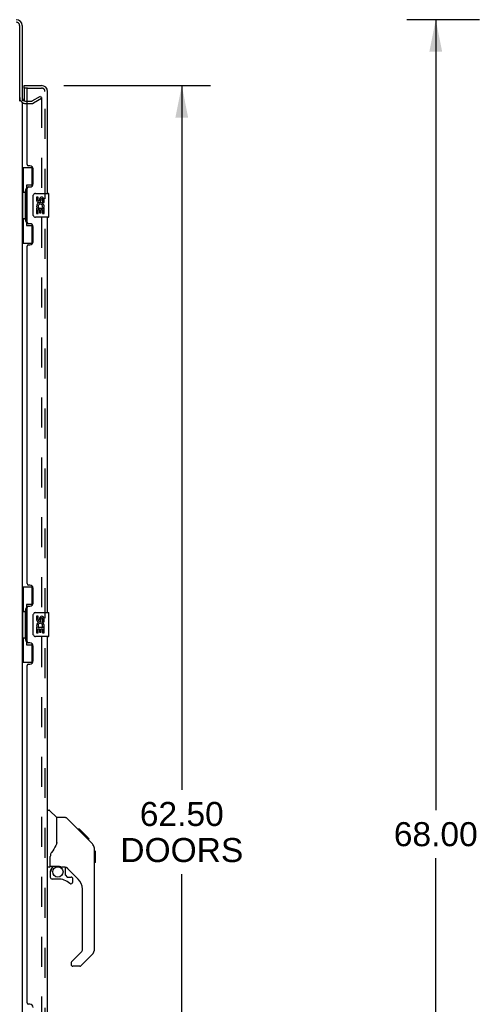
# Model space of a CAD drawing. Header units: inches. Extents: x 0 to 227, y 0 to 147.
# Tile 7 of 69: x 26 to 45, y 68 to 109. Entities that reach past the tile are written whole.
import ezdxf

# ---------------------------------------------------------------- set-up
doc = ezdxf.new("R2010")
doc.units = ezdxf.units.IN
doc.header["$LTSCALE"] = 12.505625
doc.header["$MEASUREMENT"] = 0
doc.linetypes.add('HIDDEN', pattern=[0.2, 0.1, -0.1])
doc.layers.get('0').update_dxf_attribs({"linetype": 'CONTINUOUS'})
for name, color, linetype in [('DEFAULT_2', 8, 'HIDDEN'), ('DIMENSIONS', 7, 'CONTINUOUS'), ('LEFTHAND_DOOR_ASSEMBLY', 7, 'CONTINUOUS'), ('RIGHTHAND_DOOR_ASSEMBLY', 7, 'CONTINUOUS')]:
    doc.layers.add(name, color=color, linetype=linetype)
doc.styles.get("Standard").update_dxf_attribs({"font": 'arial.ttf'})
doc.dimstyles.new('DIMSTYLE_1', dxfattribs={"dimtxt": 1.003125, "dimasz": 1.3375, "dimexe": 0.09, "dimexo": 0.07, "dimgap": 0.0375, "dimtad": 0, "dimtih": 1, "dimtoh": 1, "dimzin": 4, "dimdsep": 46, "dimtxsty": 'Standard', "dimblk": '_FILLED', "dimblk1": '_FILLED', "dimblk2": '_FILLED', "dimcen": 0.09, "dimadec": 3, "dimazin": 1, "dimtfac": 1, "dimtdec": 3, "dimtofl": 0, "dimtmove": 0, "dimatfit": 3, "dimldrblk": '_FILLED', "dimfxl": 0, "dimtolj": 1, "dimtzin": 4, "dimarcsym": 0})

# ---------------------------------------------------------------- blocks, each defined once
blk = doc.blocks.new('_FILLED')
at = {"color": 0, "linetype": 'ByBlock'}
blk.add_solid([(0, 0), (-1, 0.2), (-1, -0.2)], dxfattribs=at)
blk = doc.blocks.new('*D9')
at = {"layer": 'DIMENSIONS', "color": 2, "linetype": 'Continuous'}
for p, q in [((27.815, 106.252), (33.94, 106.252)), ((32.736, 106.252), (32.736, 76.847)), ((32.736, 43.752), (32.736, 73.336)), ((27.815, 43.752), (33.94, 43.752))]:
    blk.add_line(p, q, dxfattribs=at)
at = {"layer": 'DIMENSIONS', "color": 2, "linetype": 'Continuous', "xscale": 1.3375, "yscale": 1.3375, "zscale": 1.3375}
for p, rotation in [((32.736, 106.252), 90), ((32.736, 43.752), 270)]:
    blk.add_blockref('_FILLED', p, dxfattribs=dict(at, rotation=rotation))
at = {"layer": 'DIMENSIONS', "color": 2, "linetype": 'Continuous', "insert": (32.736, 76.346), "char_height": 1.0031, "width": 5.13123, "attachment_point": 2, "line_spacing_factor": 0.9}
blk.add_mtext('62.50\\PDOORS', dxfattribs=at)
blk = doc.blocks.new('*D12')
at = {"layer": 'DIMENSIONS', "color": 2, "linetype": 'Continuous'}
for p, q in [((45.18, 109.002), (42.143, 109.002)), ((43.347, 109.002), (43.347, 76.005)), ((43.347, 41.002), (43.347, 73.999)), ((45.18, 41.002), (42.143, 41.002))]:
    blk.add_line(p, q, dxfattribs=at)
at = {"layer": 'DIMENSIONS', "color": 2, "linetype": 'Continuous', "xscale": 1.3375, "yscale": 1.3375, "zscale": 1.3375}
for p, rotation in [((43.347, 109.002), 90), ((43.347, 41.002), 270)]:
    blk.add_blockref('_FILLED', p, dxfattribs=dict(at, rotation=rotation))
at = {"layer": 'DIMENSIONS', "color": 2, "linetype": 'Continuous', "insert": (43.347, 75.503), "char_height": 1.0031, "width": 3.50534, "attachment_point": 2, "line_spacing_factor": 0.9}
blk.add_mtext('68.00', dxfattribs=at)

msp = doc.modelspace()

# ---------------------------------------------------------------- linework, layer by layer
at = {"color": 3, "linetype": 'Continuous'}
for p, q in [((25.964, 105.594), (25.964, 108.755)), ((26.068, 108.755), (26.068, 105.606)), ((26.068, 105.554), (26.068, 44.45)), ((26.21, 105.606), (26.272, 105.606))]:
    msp.add_line(p, q, dxfattribs=at)
for centre, radius, start, end in [((25.821, 108.755), 0.246, 0, 90), ((25.821, 108.755), 0.142, 0, 90), ((26.21, 105.748), 0.142, 180, 270)]:
    msp.add_arc(centre, radius, start, end, dxfattribs=at)
at = {"layer": 'DEFAULT_2', "color": 8, "linetype": 'HIDDEN'}
for p, q in [((26.489, 105.61), (26.828, 105.806)), ((26.88, 105.716), (26.541, 105.52)), ((26.828, 105.806), (26.88, 105.716)), ((26.88, 105.736), (26.88, 44.267)), ((26.21, 105.502), (26.472, 105.502)), ((26.272, 105.606), (26.472, 105.606))]:
    msp.add_line(p, q, dxfattribs=at)
for points in [[(26.863, 105.756), (26.863, 105.756), (26.861, 105.756), (26.859, 105.756), (26.857, 105.755), (26.855, 105.754)], [(26.867, 105.756), (26.865, 105.756), (26.863, 105.756)], [(26.867, 105.756), (26.869, 105.755), (26.87, 105.754), (26.872, 105.753), (26.874, 105.752), (26.875, 105.75), (26.876, 105.749), (26.878, 105.747), (26.879, 105.745), (26.879, 105.743), (26.88, 105.741), (26.88, 105.738), (26.88, 105.736)]]:
    msp.add_lwpolyline(points, dxfattribs=at)
for centre, radius, start, end in [((26.21, 105.748), 0.246, 180, 270), ((26.472, 105.639), 0.033, 270, 300), ((26.472, 105.639), 0.137, 270, 300)]:
    msp.add_arc(centre, radius, start, end, dxfattribs=at)
at = {"layer": 'LEFTHAND_DOOR_ASSEMBLY', "color": 7, "linetype": 'Continuous'}
for p, q in [((26.147, 106.148), (26.147, 106.252)), ((26.292, 106.148), (26.147, 106.148)), ((26.147, 106.128), (26.147, 105.621)), ((26.068, 102.827), (26.508, 102.827)), ((26.107, 102.827), (26.107, 101.802)), ((26.472, 102.827), (26.472, 102.047)), ((26.245, 102.092), (26.245, 100.412)), ((26.472, 102.092), (26.245, 102.092)), ((26.085, 101.802), (26.085, 100.702)), ((26.085, 101.802), (26.208, 101.802)), ((26.208, 101.832), (26.208, 101.852)), ((26.208, 100.702), (26.208, 101.802)), ((26.531, 100.852), (26.531, 101.652)), ((26.631, 101.752), (27.171, 101.752)), ((26.668, 101.597), (26.668, 101.461)), ((26.731, 101.597), (26.668, 101.597)), ((26.731, 101.461), (26.731, 101.597)), ((26.796, 101.524), (26.796, 101.455)), ((27.186, 100.767), (27.186, 101.737)), ((26.668, 101.136), (26.668, 100.906)), ((26.687, 101.136), (26.668, 101.136)), ((26.721, 101.136), (26.748, 101.155)), ((26.721, 101.136), (26.983, 101.136)), ((26.857, 101.461), (26.857, 101.503)), ((26.912, 101.172), (26.97, 101.147)), ((26.92, 101.503), (26.92, 101.367)), ((26.92, 101.367), (26.983, 101.367)), ((26.983, 101.367), (26.983, 101.503)), ((26.983, 100.906), (26.983, 101.136)), ((26.085, 100.702), (26.208, 100.702)), ((26.107, 100.702), (26.107, 99.677)), ((27.171, 100.752), (26.631, 100.752)), ((26.668, 100.906), (26.731, 100.906)), ((26.731, 100.906), (26.731, 101.073)), ((26.731, 101.073), (26.796, 101.073)), ((26.796, 101.073), (26.796, 100.937)), ((26.796, 100.937), (26.857, 100.937)), ((26.857, 100.937), (26.857, 101.073)), ((26.857, 101.073), (26.92, 101.073)), ((26.92, 101.073), (26.92, 100.906)), ((26.92, 100.906), (26.983, 100.906)), ((26.208, 100.651), (26.208, 100.671)), ((26.245, 100.412), (26.472, 100.412)), ((26.472, 100.457), (26.472, 99.677)), ((26.068, 99.677), (26.508, 99.677)), ((26.068, 85.327), (26.508, 85.327)), ((26.107, 85.327), (26.107, 84.302)), ((26.472, 85.327), (26.472, 84.547)), ((26.085, 84.302), (26.085, 83.202)), ((26.085, 84.302), (26.208, 84.302)), ((26.208, 84.332), (26.208, 84.352)), ((26.208, 83.202), (26.208, 84.302)), ((26.245, 84.592), (26.245, 82.912)), ((26.472, 84.592), (26.245, 84.592)), ((26.531, 83.352), (26.531, 84.152)), ((26.631, 84.252), (27.171, 84.252)), ((26.668, 84.097), (26.668, 83.961)), ((26.731, 84.097), (26.668, 84.097)), ((26.731, 83.961), (26.731, 84.097)), ((26.796, 84.024), (26.796, 83.955)), ((26.857, 83.961), (26.857, 84.003)), ((26.92, 84.003), (26.92, 83.867)), ((26.92, 83.867), (26.983, 83.867)), ((26.983, 83.867), (26.983, 84.003)), ((27.186, 83.267), (27.186, 84.237)), ((26.668, 83.636), (26.668, 83.406)), ((26.687, 83.636), (26.668, 83.636)), ((26.721, 83.636), (26.748, 83.655)), ((26.721, 83.636), (26.983, 83.636)), ((26.731, 83.406), (26.731, 83.573)), ((26.731, 83.573), (26.796, 83.573)), ((26.796, 83.573), (26.796, 83.437)), ((26.857, 83.437), (26.857, 83.573)), ((26.857, 83.573), (26.92, 83.573)), ((26.912, 83.672), (26.97, 83.647)), ((26.92, 83.573), (26.92, 83.406)), ((26.983, 83.406), (26.983, 83.636)), ((26.085, 83.202), (26.208, 83.202)), ((26.107, 83.202), (26.107, 82.177)), ((26.208, 83.151), (26.208, 83.171)), ((27.171, 83.252), (26.631, 83.252)), ((26.668, 83.406), (26.731, 83.406)), ((26.796, 83.437), (26.857, 83.437)), ((26.92, 83.406), (26.983, 83.406)), ((26.245, 82.912), (26.472, 82.912)), ((26.472, 82.957), (26.472, 82.177)), ((26.068, 82.177), (26.508, 82.177)), ((27.126, 76.006), (27.188, 76.006)), ((27.514, 75.696), (27.216, 75.994)), ((27.881, 75.691), (27.519, 75.691)), ((27.519, 74.586), (27.519, 75.691)), ((28.701, 74.903), (27.936, 75.668)), ((28.458, 75.213), (28.391, 75.213)), ((28.465, 75.206), (28.398, 75.206)), ((28.475, 75.196), (28.408, 75.196)), ((28.481, 75.189), (28.414, 75.189)), ((28.489, 75.181), (28.422, 75.181)), ((28.509, 75.162), (28.442, 75.162)), ((28.458, 75.213), (28.784, 74.886)), ((28.531, 75.139), (28.464, 75.139)), ((28.555, 75.116), (28.488, 75.116)), ((28.578, 75.092), (28.511, 75.092)), ((28.602, 75.068), (28.535, 75.068)), ((28.626, 75.045), (28.559, 75.045)), ((28.648, 75.023), (28.581, 75.023)), ((28.668, 75.002), (28.601, 75.002)), ((28.685, 74.985), (28.619, 74.985)), ((28.699, 74.972), (28.632, 74.972)), ((28.703, 74.968), (28.636, 74.968)), ((28.705, 74.966), (28.638, 74.966)), ((28.705, 74.965), (28.638, 74.965)), ((28.706, 74.965), (28.639, 74.965)), ((28.674, 74.929), (28.64, 74.964)), ((28.708, 74.962), (28.642, 74.962)), ((28.713, 74.958), (28.646, 74.958)), ((28.719, 74.952), (28.652, 74.952)), ((28.732, 74.938), (28.666, 74.938)), ((28.701, 74.902), (28.674, 74.929)), ((28.748, 74.923), (28.681, 74.923)), ((28.755, 74.915), (28.688, 74.915)), ((28.762, 74.909), (28.695, 74.909)), ((28.701, 74.902), (28.979, 74.624)), ((28.774, 74.896), (28.707, 74.896)), ((28.779, 74.891), (28.713, 74.891)), ((28.783, 74.888), (28.716, 74.888)), ((28.784, 74.887), (28.717, 74.887)), ((28.784, 74.886), (28.717, 74.886)), ((28.785, 74.886), (28.718, 74.886)), ((28.873, 74.797), (28.785, 74.886)), ((27.519, 74.649), (27.498, 74.591)), ((28.802, 74.802), (28.869, 74.802)), ((28.871, 74.8), (28.804, 74.8)), ((28.873, 74.797), (28.806, 74.797)), ((27.244, 73.663), (27.244, 74.07)), ((29.094, 74.346), (29.093, 74.377)), ((29.094, 70.243), (29.094, 74.346)), ((29.114, 74.295), (29.094, 74.315)), ((29.114, 74.295), (29.114, 73.819)), ((27.204, 73.624), (27.126, 73.624)), ((27.264, 73.665), (27.559, 73.665)), ((27.302, 73.585), (27.381, 73.665)), ((27.308, 73.579), (27.304, 73.583)), ((27.311, 73.576), (27.308, 73.579)), ((27.316, 73.571), (27.311, 73.576)), ((27.832, 73.624), (27.744, 73.624)), ((27.874, 73.292), (27.874, 73.619)), ((28.409, 73.127), (27.908, 73.629)), ((29.114, 73.819), (29.094, 73.799)), ((27.244, 73.446), (27.244, 73.208)), ((27.877, 73.284), (27.949, 73.212)), ((27.957, 73.208), (28.11, 73.208)), ((27.559, 73.13), (27.323, 73.13)), ((28.189, 73.01), (28.189, 73.13)), ((28.582, 70.158), (28.582, 72.71)), ((28.124, 69.667), (28.559, 70.102)), ((28.979, 69.965), (28.527, 69.513)), ((28.11, 69.633), (28.11, 69.569)), ((28.471, 69.49), (28.189, 69.49))]:
    msp.add_line(p, q, dxfattribs=at)
at = {"layer": 'LEFTHAND_DOOR_ASSEMBLY', "color": 3, "linetype": 'Continuous'}
for p, q in [((26.147, 106.252), (26.879, 106.252)), ((26.272, 102.959), (26.272, 106.128)), ((27.126, 101.752), (27.126, 106.005)), ((26.392, 102.899), (26.332, 102.899)), ((26.522, 102.149), (26.522, 102.769)), ((26.272, 100.544), (26.272, 101.959)), ((26.332, 102.019), (26.392, 102.019)), ((27.126, 84.252), (27.126, 100.752)), ((26.392, 100.484), (26.332, 100.484)), ((26.522, 99.734), (26.522, 100.354)), ((26.272, 85.459), (26.272, 99.544)), ((26.332, 99.604), (26.392, 99.604)), ((26.392, 85.399), (26.332, 85.399)), ((26.522, 84.649), (26.522, 85.269)), ((26.272, 83.044), (26.272, 84.459)), ((26.332, 84.519), (26.392, 84.519)), ((27.126, 66.752), (27.126, 83.252)), ((26.392, 82.984), (26.332, 82.984)), ((26.522, 82.234), (26.522, 82.854)), ((26.272, 67.959), (26.272, 82.044)), ((26.332, 82.104), (26.392, 82.104)), ((26.392, 67.899), (26.332, 67.899))]:
    msp.add_line(p, q, dxfattribs=at)
at = {"layer": 'LEFTHAND_DOOR_ASSEMBLY', "color": 8, "linetype": 'HIDDEN'}
for p, q in [((26.292, 106.148), (26.879, 106.148)), ((27.022, 43.998), (27.022, 106.005))]:
    msp.add_line(p, q, dxfattribs=at)
at = {"layer": 'LEFTHAND_DOOR_ASSEMBLY', "color": 7, "linetype": 'Continuous'}
for points in [[(26.245, 102.068), (26.245, 102.065), (26.245, 102.061), (26.246, 102.057), (26.248, 102.053), (26.249, 102.048), (26.251, 102.043), (26.254, 102.037), (26.257, 102.031), (26.26, 102.025), (26.264, 102.018), (26.268, 102.01), (26.273, 102.003), (26.278, 101.994), (26.281, 101.991)], [(26.531, 101.652), (26.531, 101.658), (26.532, 101.664), (26.533, 101.67), (26.534, 101.676), (26.536, 101.682), (26.538, 101.688)], [(26.538, 100.815), (26.536, 100.821), (26.534, 100.827), (26.533, 100.833), (26.532, 100.839), (26.531, 100.845), (26.531, 100.852)], [(26.281, 100.513), (26.278, 100.509), (26.273, 100.501), (26.268, 100.493), (26.264, 100.485), (26.26, 100.479), (26.257, 100.472), (26.254, 100.466), (26.251, 100.461), (26.249, 100.455), (26.248, 100.451), (26.246, 100.446), (26.245, 100.442), (26.245, 100.439), (26.245, 100.435)], [(26.245, 84.568), (26.245, 84.565), (26.245, 84.561), (26.246, 84.557), (26.248, 84.553), (26.249, 84.548), (26.251, 84.543), (26.254, 84.537), (26.257, 84.531), (26.26, 84.525), (26.264, 84.518), (26.268, 84.51), (26.273, 84.503), (26.278, 84.494), (26.281, 84.491)], [(26.531, 84.152), (26.531, 84.158), (26.532, 84.164), (26.533, 84.17), (26.534, 84.176), (26.536, 84.182), (26.538, 84.188)], [(26.538, 83.315), (26.536, 83.321), (26.534, 83.327), (26.533, 83.333), (26.532, 83.339), (26.531, 83.345), (26.531, 83.352)], [(26.281, 83.013), (26.278, 83.009), (26.273, 83.001), (26.268, 82.993), (26.264, 82.985), (26.26, 82.979), (26.257, 82.972), (26.254, 82.966), (26.251, 82.961), (26.249, 82.955), (26.248, 82.951), (26.246, 82.946), (26.245, 82.942), (26.245, 82.939), (26.245, 82.935)], [(27.936, 75.668), (27.929, 75.674), (27.92, 75.68), (27.911, 75.685), (27.901, 75.688), (27.891, 75.69), (27.881, 75.691)], [(28.64, 74.964), (28.618, 74.986), (28.596, 75.007), (28.575, 75.029)], [(27.498, 74.591), (27.468, 74.522), (27.432, 74.452), (27.39, 74.38), (27.342, 74.306), (27.297, 74.241)], [(29.094, 74.346), (29.093, 74.376), (29.088, 74.417), (29.078, 74.458), (29.064, 74.497), (29.047, 74.534), (29.025, 74.569), (29, 74.602), (28.979, 74.624)], [(27.297, 74.241), (27.286, 74.224), (27.271, 74.195), (27.258, 74.163), (27.25, 74.129), (27.245, 74.094), (27.244, 74.07)], [(27.304, 73.583), (27.303, 73.584), (27.302, 73.585), (27.302, 73.585), (27.302, 73.585)], [(27.559, 73.665), (27.567, 73.665), (27.586, 73.664), (27.607, 73.661), (27.627, 73.658), (27.646, 73.653), (27.664, 73.648), (27.68, 73.642), (27.694, 73.638), (27.706, 73.633), (27.717, 73.629), (27.726, 73.627), (27.734, 73.625), (27.742, 73.624), (27.744, 73.624)], [(27.316, 73.571), (27.306, 73.561), (27.298, 73.55), (27.29, 73.539), (27.283, 73.526), (27.277, 73.514), (27.273, 73.501), (27.269, 73.487), (27.266, 73.474), (27.264, 73.46), (27.264, 73.446)]]:
    msp.add_lwpolyline(points, dxfattribs=at)
msp.add_circle((27.559, 73.425), 0.217, dxfattribs=at)
for centre, radius, start, end in [((26.167, 106.128), 0.02, 90, 180), ((26.962, 105.862), 0.26, 90, 92.6047), ((26.631, 101.652), 0.1, 90, 158.7946), ((26.888, 101.503), 0.0943, 68.6999, 167.4338), ((26.888, 101.503), 0.0314, 0, 180.0485), ((26.888, 101.503), 0.0943, 0, 68.6704), ((27.171, 101.737), 0.015, 0, 90), ((26.763, 101.461), 0.0943, 180, 360), ((26.822, 101.209), 0.154, 161.4199, 206.1963), ((26.826, 101.21), 0.157, 336.5966, 161.8791), ((26.826, 101.21), 0.157, 205.737, 207.8532), ((26.763, 101.461), 0.0314, 180, 261.2295), ((26.826, 101.21), 0.0943, 336.5966, 215.1122), ((26.762, 101.466), 0.0362, 263.4285, 341.7628), ((26.631, 100.852), 0.1, 201.205, 270), ((27.171, 100.767), 0.015, 270, 360), ((26.631, 84.152), 0.1, 90, 158.7946), ((26.763, 83.961), 0.0943, 180, 360), ((26.826, 83.71), 0.157, 336.5966, 161.8791), ((26.763, 83.961), 0.0314, 180, 261.2295), ((26.762, 83.966), 0.0362, 263.4285, 341.7628), ((26.888, 84.003), 0.0943, 68.6999, 167.4338), ((26.888, 84.003), 0.0314, 0, 180.0485), ((26.888, 84.003), 0.0943, 0, 68.6704), ((27.171, 84.237), 0.015, 0, 90), ((26.822, 83.709), 0.154, 161.4199, 206.1963), ((26.826, 83.71), 0.157, 205.737, 207.8532), ((26.826, 83.71), 0.0943, 336.5966, 215.1122), ((26.631, 83.352), 0.1, 201.205, 270), ((27.171, 83.267), 0.015, 270, 360), ((27.188, 75.966), 0.0394, 45, 90), ((27.5, 75.682), 0.0197, 0, 45), ((28.661, 74.33), 0.433, 42.2386, 42.7273), ((27.204, 73.663), 0.0394, 270, 360), ((27.264, 73.685), 0.0197, 180, 270), ((27.441, 73.446), 0.197, 135, 180), ((27.832, 73.427), 0.197, 45, 90), ((27.323, 73.208), 0.0787, 180, 270), ((27.886, 73.292), 0.0118, 180, 225), ((27.957, 73.22), 0.0118, 225, 270), ((28.11, 73.13), 0.0787, 0, 90), ((27.559, 72.342), 0.787, 50.4788, 90), ((28.11, 73.01), 0.0787, 230.4788, 360), ((27.992, 72.71), 0.591, 0, 45), ((28.504, 70.158), 0.0787, 315, 360), ((28.701, 70.243), 0.394, 315, 360), ((28.157, 69.633), 0.0472, 135, 180), ((28.189, 69.569), 0.0787, 180, 270), ((28.471, 69.569), 0.0787, 270, 315)]:
    msp.add_arc(centre, radius, start, end, dxfattribs=at)
at = {"layer": 'LEFTHAND_DOOR_ASSEMBLY', "color": 3, "linetype": 'Continuous'}
for centre, radius, start, end in [((26.292, 106.128), 0.02, 90, 180), ((26.879, 106.005), 0.246, 0, 90), ((26.332, 102.959), 0.06, 180, 270), ((26.392, 102.769), 0.13, 0, 90), ((26.332, 101.959), 0.06, 90, 180), ((26.392, 102.149), 0.13, 270, 360), ((26.332, 100.544), 0.06, 180, 270), ((26.392, 100.354), 0.13, 0, 90), ((26.332, 99.544), 0.06, 90, 180), ((26.392, 99.734), 0.13, 270, 360), ((26.332, 85.459), 0.06, 180, 270), ((26.392, 85.269), 0.13, 0, 90), ((26.332, 84.459), 0.06, 90, 180), ((26.392, 84.649), 0.13, 270, 360), ((26.332, 83.044), 0.06, 180, 270), ((26.392, 82.854), 0.13, 0, 90), ((26.392, 82.234), 0.13, 270, 360), ((26.332, 82.044), 0.06, 90, 180), ((26.332, 67.959), 0.06, 180, 270), ((26.392, 67.769), 0.13, 0, 90)]:
    msp.add_arc(centre, radius, start, end, dxfattribs=at)
at = {"layer": 'LEFTHAND_DOOR_ASSEMBLY', "color": 8, "linetype": 'HIDDEN'}
msp.add_arc((26.879, 106.005), 0.142, 0, 90, dxfattribs=at)
at = {"layer": 'LEFTHAND_DOOR_ASSEMBLY', "color": 7, "linetype": 'Continuous'}
for centre, start_param, end_param in [((26.312, 101.842), 0.699287, 1.51401), ((26.312, 101.842), -4.655602, -3.84088), ((26.312, 100.661), 0.699287, 1.51401), ((26.312, 100.661), -4.655602, -3.84088), ((26.312, 84.342), 0.699287, 1.51401), ((26.312, 84.342), -4.655602, -3.84088), ((26.312, 83.161), 0.699287, 1.51401), ((26.312, 83.161), -4.655602, -3.84088)]:
    msp.add_ellipse(centre, major_axis=(0, 0.18), ratio=0.579493, start_param=start_param, end_param=end_param, dxfattribs=at)
at = {"layer": 'RIGHTHAND_DOOR_ASSEMBLY', "color": 8, "linetype": 'HIDDEN'}
for p, q in [((26.292, 106.148), (26.879, 106.148)), ((27.022, 43.998), (27.022, 106.005))]:
    msp.add_line(p, q, dxfattribs=at)
msp.add_arc((26.879, 106.005), 0.142, 0, 90, dxfattribs=at)
at = {"layer": 'RIGHTHAND_DOOR_ASSEMBLY', "color": 7, "linetype": 'Continuous'}
for centre, radius, start, end in [((28.661, 74.33), 0.433, 42.2386, 42.7273), ((27.441, 73.446), 0.197, 135, 180), ((27.323, 73.208), 0.0787, 180, 270), ((28.11, 73.13), 0.0787, 0, 90), ((28.11, 73.01), 0.0787, 230.4788, 360), ((28.701, 70.243), 0.394, 315, 360), ((28.471, 69.569), 0.0787, 285, 292.5), ((28.471, 69.569), 0.0787, 300, 307.5)]:
    msp.add_arc(centre, radius, start, end, dxfattribs=at)

# ---------------------------------------------------------------- dimensions: what is measured, and where the dimension line sits
at = {"layer": 'DIMENSIONS', "color": 2, "linetype": 'Continuous'}
dim = msp.add_linear_dim(base=(43.347, 41.002), p1=(45.25, 109.002), p2=(45.25, 41.002), angle=270, dimstyle='DIMSTYLE_1', dxfattribs=at)
dim.commit()
dim.dimension.update_dxf_attribs({"geometry": '*D12', "text_midpoint": (43.34, 74.996), "dimtype": 160})
dim = msp.add_linear_dim(base=(32.736, 43.752), p1=(27.745, 106.252), p2=(27.745, 43.752), angle=270, text='<>\\PDOORS', dimstyle='DIMSTYLE_1', dxfattribs=at)
dim.commit()
dim.dimension.update_dxf_attribs({"geometry": '*D9', "text_midpoint": (32.736, 75.092), "dimtype": 160})

doc.saveas('drawing.dxf')
